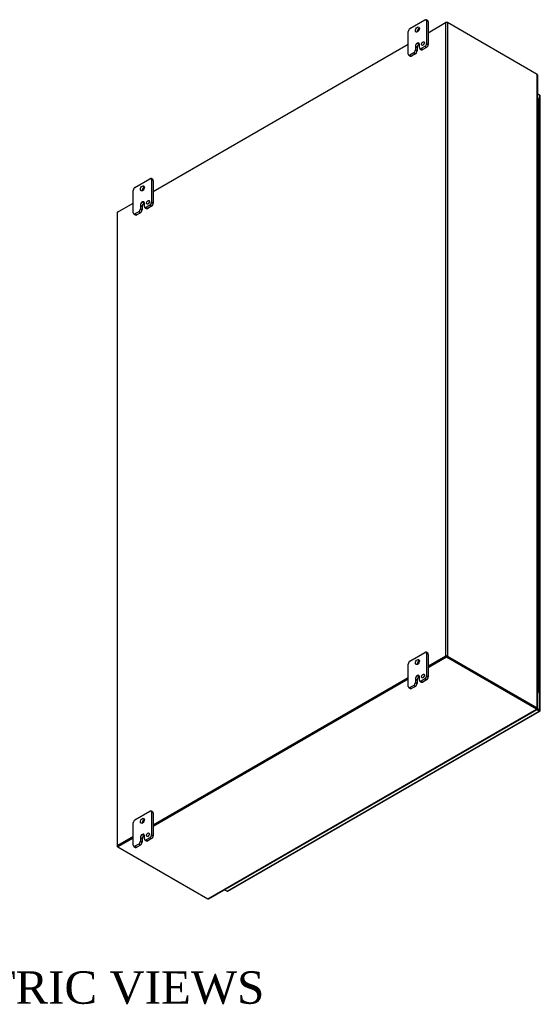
# Model space of a CAD drawing. Header units: inches. Extents: x 29 to 295, y 10 to 196.
# Tile 9 of 9: x 263 to 295, y 135 to 196. Entities that reach past the tile are written whole.
import ezdxf
from ezdxf.enums import TextEntityAlignment as Align

# ---------------------------------------------------------------- set-up
doc = ezdxf.new("R2010")
doc.units = ezdxf.units.IN
doc.header["$MEASUREMENT"] = 0
for name, color, linetype in [('COM48457', 7, 'CONTINUOUS'), ('COM53235', 7, 'CONTINUOUS'), ('COM71782-6', 7, 'CONTINUOUS'), ('DEFAULT', 7, 'CONTINUOUS'), ('FET07710', 7, 'CONTINUOUS'), ('HNG10620-56B', 7, 'CONTINUOUS'), ('HNG10620-56C', 7, 'CONTINUOUS'), ('HNG10620-56P', 7, 'CONTINUOUS')]:
    doc.layers.add(name, color=color, linetype=linetype)
doc.styles.add('SEACAD_TIMES_NEW_ROMAN', font='times.ttf')

msp = doc.modelspace()

# ---------------------------------------------------------------- linework, layer by layer
at = {"layer": 'COM48457', "color": 7}
for p, q in [((287.767, 195.062), (288.837, 195.68)), ((288.837, 195.68), (288.837, 156.582)), ((294.494, 192.485), (288.959, 195.68)), ((288.959, 195.68), (288.959, 156.582)), ((270.796, 185.264), (286.53, 194.348)), ((294.494, 153.387), (294.494, 192.485)), ((294.519, 153.37), (294.519, 192.431)), ((268.595, 183.993), (269.559, 184.55)), ((268.569, 183.958), (268.569, 144.86)), ((268.595, 144.895), (268.595, 183.993)), ((288.837, 156.582), (287.767, 155.964)), ((288.878, 156.559), (287.767, 155.917)), ((288.918, 156.559), (294.453, 153.363)), ((288.959, 156.582), (294.494, 153.387)), ((286.53, 155.25), (270.796, 146.166)), ((286.53, 155.203), (270.796, 146.119)), ((294.494, 153.387), (294.453, 153.363)), ((294.453, 153.376), (294.494, 153.352)), ((269.559, 145.452), (268.595, 144.895)), ((269.559, 145.405), (268.635, 144.872)), ((268.615, 144.813), (268.595, 144.825))]:
    msp.add_line(p, q, dxfattribs=at)
msp.add_arc((294.45, 192.431), 0.0689, 0.05387, 50.62771, dxfattribs=at)
for centre, major_axis, start_param, end_param in [((288.898, 195.645), (-0.0864, 0), 3.926991, 5.497787), ((268.656, 183.958), (0.0864, 0), 2.356194, 3.141593), ((288.898, 156.547), (0.0864, 0), 0.785398, 2.356194), ((268.656, 144.86), (0.0864, 0), 2.356194, 3.926991)]:
    msp.add_ellipse(centre, major_axis=major_axis, ratio=0.57735, start_param=start_param, end_param=end_param, dxfattribs=at)
msp.add_open_spline([(294.453, 153.363), (294.455, 153.364), (294.456, 153.365), (294.457, 153.365)], degree=3, dxfattribs=at)
msp.add_open_spline([(294.494, 153.387), (294.498, 153.386), (294.501, 153.385), (294.508, 153.383), (294.51, 153.381), (294.515, 153.378), (294.516, 153.376), (294.519, 153.373), (294.519, 153.371), (294.519, 153.368), (294.519, 153.366), (294.516, 153.363), (294.515, 153.361), (294.508, 153.356), (294.502, 153.354), (294.494, 153.352)], degree=3, knots=[0, 0, 0, 0, 0.125, 0.125, 0.25, 0.25, 0.375, 0.375, 0.5, 0.5, 0.625, 0.625, 0.75, 0.75, 1, 1, 1, 1], dxfattribs=at)
at = {"layer": 'COM53235', "color": 7}
for p, q in [((288.837, 195.68), (288.898, 195.715)), ((288.898, 195.695), (288.898, 195.715)), ((288.898, 195.715), (288.959, 195.68)), ((288.898, 156.571), (287.767, 155.917)), ((288.898, 156.523), (287.767, 155.87)), ((294.453, 153.363), (288.898, 156.571)), ((288.898, 156.571), (288.898, 156.523)), ((294.453, 153.316), (288.898, 156.523)), ((286.53, 155.203), (270.796, 146.119)), ((286.53, 155.156), (270.796, 146.072)), ((274.17, 141.606), (294.453, 153.316)), ((274.229, 141.61), (294.481, 153.303)), ((294.453, 153.316), (294.453, 153.363)), ((294.453, 153.351), (294.483, 153.334)), ((269.559, 145.405), (268.615, 144.86)), ((269.559, 145.358), (268.615, 144.813)), ((268.615, 144.86), (268.615, 144.813)), ((268.615, 144.813), (274.17, 141.606))]:
    msp.add_line(p, q, dxfattribs=at)
msp.add_arc((274.194, 141.67), 0.0689, 249.37229, 299.94613, dxfattribs=at)
msp.add_open_spline([(294.453, 153.363), (294.453, 153.362), (294.453, 153.36), (294.453, 153.359)], degree=3, dxfattribs=at)
msp.add_open_spline([(294.453, 153.316), (294.456, 153.313), (294.459, 153.311), (294.464, 153.306), (294.466, 153.305), (294.471, 153.303), (294.473, 153.302), (294.477, 153.302), (294.479, 153.302), (294.482, 153.304), (294.484, 153.305), (294.485, 153.309), (294.486, 153.311), (294.487, 153.319), (294.486, 153.326), (294.483, 153.334)], degree=3, knots=[0, 0, 0, 0, 0.125, 0.125, 0.25, 0.25, 0.375, 0.375, 0.5, 0.5, 0.625, 0.625, 0.75, 0.75, 1, 1, 1, 1], dxfattribs=at)
at = {"layer": 'COM71782-6', "color": 7}
for p, q in [((294.648, 191.197), (294.519, 191.272)), ((294.648, 153.272), (294.648, 191.197)), ((294.674, 153.237), (294.674, 191.162)), ((275.349, 142.083), (294.608, 153.201)), ((275.393, 142.078), (294.651, 153.197)), ((294.608, 153.201), (294.456, 153.289)), ((294.486, 153.319), (294.608, 153.248)), ((294.608, 153.248), (294.486, 153.319)), ((294.504, 153.355), (294.648, 153.272)), ((294.608, 153.248), (294.608, 153.248)), ((294.608, 153.248), (294.608, 153.248)), ((294.608, 153.248), (294.648, 153.225)), ((294.665, 153.215), (294.608, 153.248)), ((294.665, 153.215), (294.608, 153.248)), ((275.198, 142.17), (275.349, 142.083))]:
    msp.add_line(p, q, dxfattribs=at)
for centre, major_axis, ratio, start_param, end_param in [((294.587, 191.162), (-0.0864, 0), 0.57735, 3.141593, 3.926991), ((294.587, 153.26), (-0.0288, 0.0166), 0.000948, 2.356741, 3.927537), ((294.587, 153.26), (-0.0288, 0.0166), 0.000948, 2.355648, 3.926445), ((294.608, 153.272), (-0.0432, 0.0748), 0.57735, 2.356194, 3.587154), ((294.587, 153.237), (-0.0864, 0), 0.57735, 2.696031, 3.926991), ((294.587, 153.26), (0.0864, -0.0498), 0.000948, -0.784852, -0.445015), ((294.587, 153.26), (0.0863, -0.0499), 0.000948, 0.445015, 0.784852), ((275.349, 142.153), (-0.0432, 0.0748), 0.57735, 2.356194, 3.141593)]:
    msp.add_ellipse(centre, major_axis=major_axis, ratio=ratio, start_param=start_param, end_param=end_param, dxfattribs=at)
at = {"layer": 'FET07710', "color": 7}
for p, q in [((286.636, 195.313), (287.555, 195.844)), ((287.736, 195.79), (287.63, 195.851)), ((287.661, 195.783), (287.661, 194.395)), ((287.767, 195.722), (287.661, 195.783)), ((287.767, 195.722), (287.767, 194.333)), ((286.53, 193.741), (286.53, 195.129)), ((286.972, 194.201), (286.972, 193.997)), ((286.972, 194.201), (287.078, 194.14)), ((286.972, 193.997), (287.078, 193.936)), ((287.078, 194.14), (287.078, 193.936)), ((287.096, 194.415), (287.095, 194.414)), ((287.095, 194.414), (287.201, 194.353)), ((287.096, 194.415), (287.201, 194.354)), ((287.201, 194.354), (287.201, 194.353)), ((287.219, 194.139), (287.219, 194.343)), ((287.25, 194.071), (287.356, 194.01)), ((287.555, 194.211), (287.325, 194.078)), ((287.325, 194.078), (287.431, 194.017)), ((287.661, 194.15), (287.431, 194.017)), ((287.661, 194.15), (287.555, 194.211)), ((287.661, 194.395), (287.767, 194.333)), ((286.561, 193.673), (286.666, 193.612)), ((286.866, 193.813), (286.636, 193.68)), ((286.636, 193.68), (286.741, 193.619)), ((286.972, 193.752), (286.741, 193.619)), ((286.972, 193.752), (286.866, 193.813)), ((269.665, 185.515), (270.584, 186.046)), ((270.765, 185.992), (270.659, 186.053)), ((270.69, 185.985), (270.69, 184.597)), ((270.796, 185.924), (270.69, 185.985)), ((269.559, 183.943), (269.559, 185.331)), ((270.796, 185.924), (270.796, 184.536)), ((270.001, 184.403), (270.001, 184.199)), ((270.001, 184.403), (270.107, 184.342)), ((270.001, 184.199), (270.107, 184.138)), ((270.107, 184.342), (270.107, 184.138)), ((270.125, 184.617), (270.125, 184.617)), ((270.125, 184.617), (270.231, 184.556)), ((270.125, 184.617), (270.23, 184.555)), ((270.231, 184.556), (270.23, 184.555)), ((270.248, 184.341), (270.248, 184.545)), ((270.279, 184.273), (270.385, 184.212)), ((270.584, 184.413), (270.354, 184.28)), ((270.354, 184.28), (270.46, 184.219)), ((270.69, 184.352), (270.46, 184.219)), ((270.69, 184.352), (270.584, 184.413)), ((270.69, 184.597), (270.796, 184.536)), ((269.59, 183.875), (269.696, 183.814)), ((269.895, 184.015), (269.665, 183.882)), ((269.665, 183.882), (269.771, 183.821)), ((270.001, 183.954), (269.771, 183.821)), ((270.001, 183.954), (269.895, 184.015)), ((286.636, 156.285), (287.555, 156.815)), ((287.736, 156.762), (287.63, 156.823)), ((287.661, 156.754), (287.661, 155.366)), ((287.767, 156.693), (287.661, 156.754)), ((287.767, 156.693), (287.767, 155.305)), ((286.53, 154.713), (286.53, 156.101)), ((286.972, 155.172), (286.972, 154.968)), ((286.972, 155.172), (287.078, 155.111)), ((286.972, 154.968), (287.078, 154.907)), ((287.078, 155.111), (287.078, 154.907)), ((287.096, 155.386), (287.095, 155.386)), ((287.095, 155.386), (287.201, 155.325)), ((287.096, 155.386), (287.201, 155.325)), ((287.201, 155.325), (287.201, 155.325)), ((287.219, 155.111), (287.219, 155.315)), ((287.25, 155.042), (287.356, 154.981)), ((287.555, 155.182), (287.325, 155.05)), ((287.325, 155.05), (287.431, 154.988)), ((287.661, 155.121), (287.431, 154.988)), ((287.661, 155.121), (287.555, 155.182)), ((287.661, 155.366), (287.767, 155.305)), ((286.561, 154.644), (286.666, 154.583)), ((286.866, 154.785), (286.636, 154.652)), ((286.636, 154.652), (286.741, 154.591)), ((286.972, 154.723), (286.741, 154.591)), ((286.972, 154.723), (286.866, 154.785)), ((269.665, 146.487), (270.584, 147.017)), ((270.765, 146.964), (270.659, 147.025)), ((270.69, 146.956), (270.69, 145.568)), ((270.796, 146.895), (270.69, 146.956)), ((270.796, 146.895), (270.796, 145.507)), ((269.559, 144.915), (269.559, 146.303)), ((270.001, 145.374), (270.001, 145.17)), ((270.001, 145.374), (270.107, 145.313)), ((270.107, 145.313), (270.107, 145.109)), ((270.125, 145.588), (270.125, 145.588)), ((270.125, 145.588), (270.231, 145.527)), ((270.125, 145.588), (270.23, 145.527)), ((270.231, 145.527), (270.23, 145.527)), ((270.248, 145.313), (270.248, 145.517)), ((270.279, 145.244), (270.385, 145.183)), ((270.584, 145.384), (270.354, 145.252)), ((270.354, 145.252), (270.46, 145.191)), ((270.69, 145.323), (270.46, 145.191)), ((270.69, 145.323), (270.584, 145.384)), ((270.69, 145.568), (270.796, 145.507)), ((269.59, 144.846), (269.696, 144.785)), ((269.895, 144.987), (269.665, 144.854)), ((269.665, 144.854), (269.771, 144.793)), ((270.001, 144.925), (269.771, 144.793)), ((270.001, 144.925), (269.895, 144.987)), ((270.001, 145.17), (270.107, 145.109))]:
    msp.add_line(p, q, dxfattribs=at)
for centre, major_axis, start_param, end_param in [((287.555, 195.721), (-0.075, -0.13), 2.356194, 3.926991), ((287.661, 195.66), (-0.075, -0.13), 2.356194, 3.141593), ((286.636, 195.191), (0.075, 0.13), 0.785398, 2.356194), ((287.201, 195.191), (0.087, 0.152), 0.649107, 2.492486), ((287.096, 194.272), (-0.087, -0.151), 2.356194, 3.926991), ((286.866, 193.936), (-0.075, -0.13), 0.785398, 2.356194), ((287.095, 194.272), (0.087, 0.151), 0.785398, 2.356194), ((286.972, 193.874), (0.075, 0.13), 3.926991, 5.497787), ((287.201, 194.211), (0.087, 0.151), 0.785398, 2.356194), ((287.201, 194.211), (-0.087, -0.151), 3.793313, 3.926991), ((287.325, 194.201), (0.075, 0.13), 2.356194, 3.926991), ((287.431, 194.139), (0.075, 0.13), 3.141593, 3.926991), ((287.546, 194.328), (0.062, 0.108), 1.008936, 2.132657), ((287.555, 194.333), (-0.075, -0.13), 0.785398, 2.356194), ((287.661, 194.272), (0.075, 0.13), 3.926991, 5.497787), ((286.636, 193.803), (0.075, 0.13), 2.356194, 3.926991), ((286.741, 193.742), (0.075, 0.13), 3.141593, 3.926991), ((270.584, 185.923), (-0.075, -0.13), 2.356194, 3.926991), ((270.69, 185.862), (-0.075, -0.13), 2.356194, 3.141593), ((269.665, 185.393), (0.075, 0.13), 0.785398, 2.356194), ((270.23, 185.393), (0.088, 0.152), 0.649107, 2.492486), ((269.895, 184.138), (-0.075, -0.13), 0.785398, 2.356194), ((270.125, 184.474), (0.087, 0.151), 0.785398, 2.356194), ((270.001, 184.077), (0.075, 0.13), 3.926991, 5.497787), ((270.23, 184.413), (0.087, 0.151), 0.785398, 2.356194), ((270.125, 184.474), (-0.087, -0.151), 2.356194, 3.926991), ((270.231, 184.413), (-0.087, -0.151), 3.793313, 3.926991), ((270.354, 184.403), (0.075, 0.13), 2.356194, 3.926991), ((270.46, 184.342), (0.075, 0.13), 3.141593, 3.926991), ((270.575, 184.53), (0.063, 0.108), 1.008936, 2.132657), ((270.584, 184.535), (-0.075, -0.13), 0.785398, 2.356194), ((270.69, 184.474), (0.075, 0.13), 3.926991, 5.497787), ((269.665, 184.005), (0.075, 0.13), 2.356194, 3.926991), ((269.771, 183.944), (0.075, 0.13), 3.141593, 3.926991), ((287.555, 156.693), (-0.075, -0.13), 2.356194, 3.926991), ((286.636, 156.162), (0.075, 0.13), 0.785398, 2.356194), ((287.201, 156.162), (0.087, 0.152), 0.649107, 2.492486), ((287.661, 156.632), (-0.075, -0.13), 2.356194, 3.141593), ((286.866, 154.907), (-0.075, -0.13), 0.785398, 2.356194), ((287.095, 155.244), (0.087, 0.151), 0.785398, 2.356194), ((287.201, 155.182), (0.087, 0.151), 0.785398, 2.356194), ((287.096, 155.244), (-0.087, -0.151), 2.356194, 3.926991), ((287.201, 155.183), (-0.087, -0.151), 3.793313, 3.926991), ((287.325, 155.172), (0.075, 0.13), 2.356194, 3.926991), ((287.431, 155.111), (0.075, 0.13), 3.141593, 3.926991), ((287.546, 155.3), (0.063, 0.108), 1.008936, 2.132657), ((287.555, 155.305), (-0.075, -0.13), 0.785398, 2.356194), ((287.661, 155.244), (0.075, 0.13), 3.926991, 5.497787), ((286.636, 154.774), (0.075, 0.13), 2.356194, 3.926991), ((286.741, 154.713), (0.075, 0.13), 3.141593, 3.926991), ((286.972, 154.846), (0.075, 0.13), 3.926991, 5.497787), ((269.665, 146.364), (0.075, 0.13), 0.785398, 2.356194), ((270.23, 146.364), (0.087, 0.152), 0.649107, 2.492486), ((270.584, 146.895), (-0.075, -0.13), 2.356194, 3.926991), ((270.69, 146.834), (-0.075, -0.13), 2.356194, 3.141593), ((270.125, 145.446), (0.087, 0.151), 0.785398, 2.356194), ((270.23, 145.385), (0.087, 0.151), 0.785398, 2.356194), ((270.125, 145.446), (-0.087, -0.151), 2.356194, 3.926991), ((270.231, 145.385), (-0.087, -0.151), 3.793313, 3.926991), ((270.354, 145.374), (0.075, 0.13), 2.356194, 3.926991), ((270.575, 145.502), (0.063, 0.108), 1.008936, 2.132657), ((270.584, 145.507), (-0.075, -0.13), 0.785398, 2.356194), ((270.69, 145.446), (0.075, 0.13), 3.926991, 5.497787), ((269.665, 144.976), (0.075, 0.13), 2.356194, 3.926991), ((269.771, 144.915), (0.075, 0.13), 3.141593, 3.926991), ((269.895, 145.109), (-0.075, -0.13), 0.785398, 2.356194), ((270.001, 145.048), (0.075, 0.13), 3.926991, 5.497787), ((270.46, 145.313), (0.075, 0.13), 3.141593, 3.926991)]:
    msp.add_ellipse(centre, major_axis=major_axis, ratio=0.57735, start_param=start_param, end_param=end_param, dxfattribs=at)
for centre, major_axis in [((287.095, 195.252), (0.088, 0.152)), ((287.44, 194.389), (0.062, 0.108)), ((270.125, 185.454), (0.088, 0.152)), ((270.469, 184.592), (0.062, 0.108)), ((287.095, 156.223), (0.087, 0.152)), ((287.44, 155.361), (0.062, 0.108)), ((270.125, 146.425), (0.087, 0.152)), ((270.469, 145.563), (0.062, 0.108))]:
    msp.add_ellipse(centre, major_axis=major_axis, ratio=0.57735, dxfattribs=at)
at = {"layer": 'HNG10620-56B', "color": 7}
for p, q in [((294.577, 189.655), (294.577, 190.308)), ((294.577, 188.348), (294.577, 189.002)), ((294.577, 187.042), (294.577, 187.695)), ((294.577, 185.736), (294.577, 186.389)), ((294.577, 184.429), (294.577, 185.083)), ((294.577, 183.123), (294.577, 183.776)), ((294.577, 181.817), (294.577, 182.47)), ((294.577, 180.51), (294.577, 181.163)), ((294.577, 179.204), (294.577, 179.857)), ((294.577, 177.897), (294.577, 178.551)), ((294.577, 176.591), (294.577, 177.244)), ((294.577, 175.285), (294.577, 175.938)), ((294.577, 173.978), (294.577, 174.631)), ((294.577, 172.672), (294.577, 173.325)), ((294.577, 171.365), (294.577, 172.019)), ((294.577, 170.059), (294.577, 170.712)), ((294.577, 168.753), (294.577, 169.406)), ((294.577, 167.446), (294.577, 168.099)), ((294.577, 166.14), (294.577, 166.793)), ((294.577, 164.833), (294.577, 165.487)), ((294.577, 163.527), (294.577, 164.18)), ((294.577, 162.221), (294.577, 162.874)), ((294.577, 160.914), (294.577, 161.567)), ((294.577, 159.608), (294.577, 160.261)), ((294.577, 158.301), (294.577, 158.955)), ((294.577, 156.995), (294.577, 157.648)), ((294.577, 155.689), (294.577, 156.342)), ((294.577, 154.382), (294.577, 155.035))]:
    msp.add_line(p, q, dxfattribs=at)
for centre, major_axis, start_param, end_param in [((294.454, 190.308), (-0.123, 0), 3.141593, 4.157881), ((294.454, 189.655), (-0.123, 0), 3.141593, 4.157881), ((294.454, 189.002), (-0.123, 0), 3.141593, 4.157881), ((294.454, 188.348), (-0.123, 0), 3.141593, 4.157881), ((294.454, 187.695), (-0.123, 0), 3.141593, 4.157881), ((294.454, 187.042), (-0.123, 0), 3.141593, 4.157881), ((294.454, 186.389), (-0.123, 0), 3.141593, 4.157881), ((294.454, 185.736), (-0.123, 0), 3.141593, 4.157881), ((294.454, 185.083), (-0.123, 0), 3.141593, 4.157881), ((294.454, 184.429), (-0.123, 0), 3.141593, 4.157881), ((294.454, 183.776), (-0.123, 0), 3.141593, 4.157881), ((294.454, 183.123), (-0.123, 0), 3.141593, 4.157881), ((294.454, 182.47), (-0.123, 0), 3.141593, 4.157881), ((294.454, 181.817), (-0.123, 0), 3.141593, 4.157881), ((294.454, 181.163), (-0.123, 0), 3.141593, 4.157881), ((294.454, 180.51), (-0.123, 0), 3.141593, 4.157881), ((294.454, 179.857), (-0.123, 0), 3.141593, 4.157881), ((294.454, 179.204), (-0.123, 0), 3.141593, 4.157881), ((294.454, 178.551), (-0.123, 0), 3.141593, 4.157881), ((294.454, 177.897), (-0.123, 0), 3.141593, 4.157881), ((294.454, 177.244), (-0.123, 0), 3.141593, 4.157881), ((294.454, 176.591), (-0.123, 0), 3.141593, 4.157881), ((294.454, 175.938), (-0.123, 0), 3.141593, 4.157881), ((294.454, 175.285), (-0.123, 0), 3.141593, 4.157881), ((294.454, 174.631), (-0.123, 0), 3.141593, 4.157881), ((294.454, 173.978), (-0.123, 0), 3.141593, 4.157881), ((294.454, 173.325), (-0.123, 0), 3.141593, 4.157881), ((294.454, 172.672), (-0.123, 0), 3.141593, 4.157881), ((294.454, 172.019), (-0.123, 0), 3.141593, 4.157881), ((294.454, 171.365), (-0.123, 0), 3.141593, 4.157881), ((294.454, 170.712), (-0.123, 0), 3.141593, 4.157881), ((294.454, 170.059), (-0.123, 0), 3.141593, 4.157881), ((294.454, 169.406), (-0.123, 0), 3.141593, 4.157881), ((294.454, 168.753), (-0.123, 0), 3.141593, 4.157881), ((294.454, 168.099), (-0.123, 0), 3.141593, 4.157881), ((294.454, 167.446), (-0.123, 0), 3.141593, 4.157881), ((294.454, 166.793), (-0.123, 0), 3.141593, 4.157881), ((294.454, 166.14), (-0.123, 0), 3.141593, 4.157881), ((294.454, 165.487), (-0.123, 0), 3.141593, 4.157881), ((294.454, 164.833), (-0.123, 0), 3.141593, 4.157881), ((294.454, 164.18), (-0.123, 0), 3.141593, 4.157881), ((294.454, 163.527), (-0.123, 0), 3.141593, 4.157881), ((294.454, 162.874), (-0.123, 0), 3.141593, 4.157881), ((294.454, 162.221), (-0.123, 0), 3.141593, 4.157881), ((294.454, 161.567), (-0.123, 0), 3.141593, 4.157881), ((294.454, 160.914), (-0.123, 0), 3.141593, 4.157881), ((294.454, 160.261), (-0.123, 0), 3.141593, 4.157881), ((294.454, 159.608), (-0.123, 0), 3.141593, 4.157881), ((294.454, 158.955), (-0.123, 0), 3.141593, 4.157881), ((294.454, 158.301), (-0.123, 0), 3.141593, 4.157881), ((294.454, 157.648), (-0.123, 0), 3.141593, 4.157881), ((294.454, 156.995), (-0.123, 0), 3.141593, 4.157881), ((294.454, 156.342), (-0.123, 0), 3.141593, 4.157881), ((294.454, 155.689), (-0.123, 0), 3.141593, 4.157881), ((294.454, 155.035), (-0.123, 0), 3.141593, 4.157881), ((294.454, 154.382), (-0.123, 0), 2.125304, 4.157881), ((294.454, 154.382), (-0.075, 0), 2.612966, 3.670219)]:
    msp.add_ellipse(centre, major_axis=major_axis, ratio=0.57735, start_param=start_param, end_param=end_param, dxfattribs=at)
at = {"layer": 'HNG10620-56C', "color": 7}
for p, q in [((294.577, 190.308), (294.577, 190.961)), ((294.577, 189.002), (294.577, 189.655)), ((294.577, 187.695), (294.577, 188.348)), ((294.577, 186.389), (294.577, 187.042)), ((294.577, 185.083), (294.577, 185.736)), ((294.577, 183.776), (294.577, 184.429)), ((294.577, 182.47), (294.577, 183.123)), ((294.577, 181.163), (294.577, 181.817)), ((294.577, 179.857), (294.577, 180.51)), ((294.577, 178.551), (294.577, 179.204)), ((294.577, 177.244), (294.577, 177.897)), ((294.577, 175.938), (294.577, 176.591)), ((294.577, 174.631), (294.577, 175.285)), ((294.577, 173.325), (294.577, 173.978)), ((294.577, 172.019), (294.577, 172.672)), ((294.577, 170.712), (294.577, 171.365)), ((294.577, 169.406), (294.577, 170.059)), ((294.577, 168.099), (294.577, 168.753)), ((294.577, 166.793), (294.577, 167.446)), ((294.577, 165.487), (294.577, 166.14)), ((294.577, 164.18), (294.577, 164.833)), ((294.577, 162.874), (294.577, 163.527)), ((294.577, 161.567), (294.577, 162.221)), ((294.577, 160.261), (294.577, 160.914)), ((294.577, 158.955), (294.577, 159.608)), ((294.577, 157.648), (294.577, 158.301)), ((294.577, 156.342), (294.577, 156.995)), ((294.577, 155.035), (294.577, 155.689))]:
    msp.add_line(p, q, dxfattribs=at)
for centre in [(294.454, 190.961), (294.454, 190.308), (294.454, 189.655), (294.454, 189.002), (294.454, 188.348), (294.454, 187.695), (294.454, 187.042), (294.454, 186.389), (294.454, 185.736), (294.454, 185.083), (294.454, 184.429), (294.454, 183.776), (294.454, 183.123), (294.454, 182.47), (294.454, 181.817), (294.454, 181.163), (294.454, 180.51), (294.454, 179.857), (294.454, 179.204), (294.454, 178.551), (294.454, 177.897), (294.454, 177.244), (294.454, 176.591), (294.454, 175.938), (294.454, 175.285), (294.454, 174.631), (294.454, 173.978), (294.454, 173.325), (294.454, 172.672), (294.454, 172.019), (294.454, 171.365), (294.454, 170.712), (294.454, 170.059), (294.454, 169.406), (294.454, 168.753), (294.454, 168.099), (294.454, 167.446), (294.454, 166.793), (294.454, 166.14), (294.454, 165.487), (294.454, 164.833), (294.454, 164.18), (294.454, 163.527), (294.454, 162.874), (294.454, 162.221), (294.454, 161.567), (294.454, 160.914), (294.454, 160.261), (294.454, 159.608), (294.454, 158.955), (294.454, 158.301), (294.454, 157.648), (294.454, 156.995), (294.454, 156.342), (294.454, 155.689), (294.454, 155.035)]:
    msp.add_ellipse(centre, major_axis=(0.123, 0), ratio=0.57735, start_param=0, end_param=1.016289, dxfattribs=at)
at = {"layer": 'HNG10620-56P', "color": 7}
msp.add_ellipse((294.454, 154.382), major_axis=(-0.075, 0), ratio=0.57735, start_param=2.612966, end_param=3.670219, dxfattribs=at)

# ---------------------------------------------------------------- texts
at = {"layer": 'DEFAULT', "color": 7, "style": 'SEACAD_TIMES_NEW_ROMAN'}
msp.add_text('ISOMETRIC VIEWS', height=2, dxfattribs=at).set_placement((251.05, 137.137), align=Align.TOP_LEFT)

doc.saveas('drawing.dxf')
